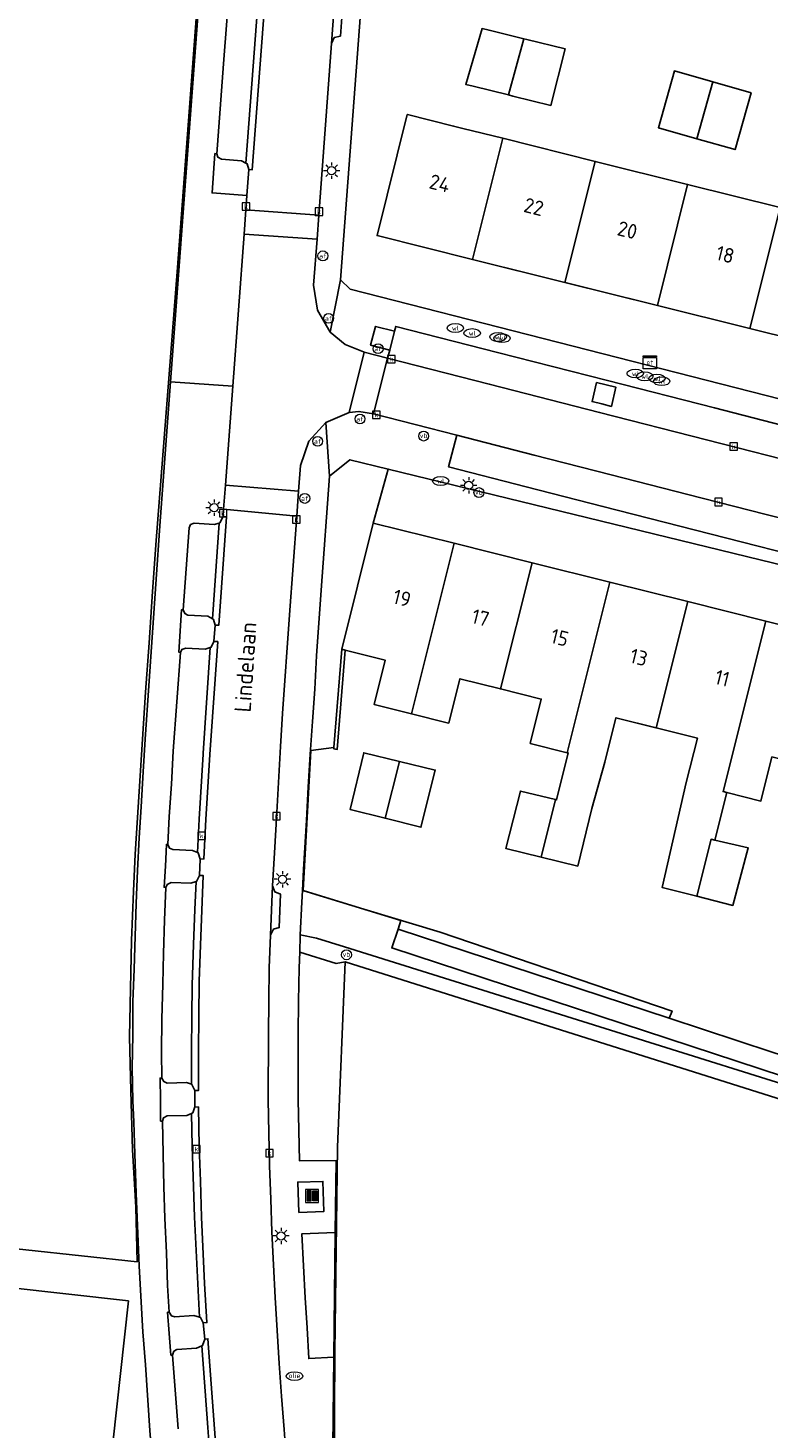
# Model space of a CAD drawing. Header units: metres. Extents: x 197147 to 199131, y 355511 to 356703.
# Tile 165 of 225: x 198172 to 198217, y 356226 to 356311. Entities that reach past the tile are written whole.
import ezdxf
from ezdxf.enums import TextEntityAlignment as Align

# ---------------------------------------------------------------- set-up
doc = ezdxf.new("R2010")
doc.units = ezdxf.units.M
for name, color, linetype in [('B-WE-GR-BEPLANTING_CULTUUR_HEESTERS-GV', 252, 'Continuous'), ('B-WE-GR-GROENVOORZIENING-GV', 252, 'Continuous'), ('B-WE-IE-MEUBILAIR_WEGMEUBILAIR-GV', 252, 'Continuous'), ('B-WE-IE-MEUBILAIR_WEGMEUBILAIR-S', 252, 'Continuous'), ('B-WE-IE-TERREINAFSCHEIDING_KUNSTMATIG_HEKWERK-G', 252, 'IE-TERREINAFSCHEIDING-KUNSTMATIG'), ('B-WE-IE-TERREINAFSCHEIDING_KUNSTMATIG_MUUR-GV', 252, 'IE-TERREINAFSCHEIDING-KUNSTMATIG-DICHT'), ('B-WE-KL-ET_LS_SR_KAST-S', 252, 'Continuous'), ('B-WE-OG-BEBOUWING-GV', 252, 'Continuous'), ('B-WE-OG-BEBOUWING_HUISNUMMER-T18', 252, 'Continuous'), ('B-WE-OG-BEBOUWING_STRAATNAAM-T35', 252, 'Continuous'), ('B-WE-OG-TERREIN_ERF-GV', 252, 'Continuous'), ('B-WE-RI-HWA_KOLK-S', 253, 'Continuous'), ('B-WE-RI-VWA_AFSCHEIDER-S', 253, 'Continuous'), ('B-WE-VH-GOOT-G', 253, 'Continuous'), ('B-WE-VH-ONVERHARD-GV', 253, 'Continuous'), ('B-WE-VH-VERHARDING_ASFALT-GV', 253, 'Continuous'), ('B-WE-VH-VERHARDING_BETONSTRAATSTEEN-GV', 253, 'Continuous'), ('B-WE-VH-VERHARDING_GESLOTEN-GV', 253, 'Continuous'), ('B-WE-VH-VERHARDING_OPEN-GV', 253, 'Continuous'), ('B-WE-VH-VERHARDING_STRAATBAKSTEEN-GV', 253, 'Continuous'), ('B-WE-VH-VERHARDING_TEGEL-GV', 253, 'Continuous')]:
    doc.layers.add(name, color=color, linetype=linetype)
doc.styles.add('NLCS-ISO-M-T18', font='NLCS-ISO.ttf', dxfattribs={"height": 1.8})
doc.styles.add('NLCS-ISO-M200-T25', font='NLCS-ISO.ttf')
doc.linetypes.add('IE-TERREINAFSCHEIDING-KUNSTMATIG', pattern='A,4,[82,NLCS.SHX,S=0.75,R=90,X=0,Y=0],4,-2', length=10)
doc.linetypes.add('IE-TERREINAFSCHEIDING-KUNSTMATIG-DICHT', pattern='A,8,-1,[82,NLCS.SHX,S=0.75,R=90,X=0,Y=0],-1', length=10)

# ---------------------------------------------------------------- blocks, each defined once
blk = doc.blocks.new('BGT-AFVAL_APART_PLAATS-SO')
at = {"linetype": 'ByBlock', "lineweight": 18}
h = blk.add_hatch(color=0, dxfattribs=at)
h.dxf.hatch_style = 1
h.paths.add_polyline_path([(1.5, -1.5), (0.25, -1.5), (0.25, 1.5), (1.5, 1.5)])
h.paths.add_polyline_path([(-1.5, -1.5), (-0.25, -1.5), (-0.25, 1.5), (-1.5, 1.5)])
at = {"color": 0, "linetype": 'ByBlock', "lineweight": 18}
for points in [[(-2, -2), (2, -2), (2, 2), (-2, 2)], [(-1.5, -1.5), (-0.25, -1.5), (-0.25, 1.5), (-1.5, 1.5)], [(1.5, -1.5), (0.25, -1.5), (0.25, 1.5), (1.5, 1.5)]]:
    blk.add_lwpolyline(points, close=True, dxfattribs=at)
blk = doc.blocks.new('BGT-ELEKTRAKAST-SO')
at = {"color": 0, "linetype": 'ByBlock', "lineweight": 18}
for points in [[(-2, 2), (2, 2), (2, 1.68), (-2, 1.68)], [(-2, 1.52), (2, 1.52), (2, -2), (-2, -2)]]:
    blk.add_lwpolyline(points, close=True, dxfattribs=at)
at = {"color": 0, "linetype": 'ByBlock', "lineweight": 18, "style": 'NLCS-ISO-M-T18'}
blk.add_text('et', height=1.5, dxfattribs=at).set_placement((0, 0), align=Align.MIDDLE_CENTER)
blk = doc.blocks.new('BGT-AFSLUITPAAL-SO')
at = {"color": 0, "linetype": 'ByBlock', "lineweight": 18}
blk.add_circle((0, 0), 1.5, dxfattribs=at)
at = {"color": 0, "linetype": 'ByBlock', "lineweight": 18, "style": 'NLCS-ISO-M-T18'}
blk.add_text('af', height=1.5, dxfattribs=at).set_placement((0, 0), align=Align.MIDDLE_CENTER)
blk = doc.blocks.new('BGT-VERKEERSBORDPAAL-SO')
at = {"color": 0, "linetype": 'ByBlock', "lineweight": 18}
blk.add_circle((0, 0), 1.5, dxfattribs=at)
at = {"color": 0, "linetype": 'ByBlock', "lineweight": 18, "style": 'NLCS-ISO-M-T18'}
blk.add_text('vb', height=1.5, dxfattribs=at).set_placement((0, 0.13), align=Align.MIDDLE_CENTER)
blk = doc.blocks.new('BGT-LICHTMAST-SO')
at = {"color": 0, "linetype": 'ByBlock', "lineweight": 18}
for points in [[(-1.25, 0), (-2, 0)], [(-1.41, 1.41), (-0.88, 0.88)], [(0, 2), (0, 1.25)], [(0.88, 0.88), (1.41, 1.41)], [(2, 0), (1.25, 0)], [(-1.41, -1.41), (-0.88, -0.88)], [(0, -1.25), (0, -2)], [(0.88, -0.88), (1.41, -1.41)]]:
    blk.add_lwpolyline(points, dxfattribs=at)
blk.add_circle((0, 0), 1, dxfattribs=at)
blk = doc.blocks.new('BGT-KOLK-SO')
at = {"color": 0, "linetype": 'ByBlock', "lineweight": 18}
blk.add_lwpolyline([(-0.045, -0.045), (0.045, -0.045), (0.045, 0.045), (-0.045, 0.045)], close=True, dxfattribs=at)
at = {"color": 0, "linetype": 'ByBlock', "lineweight": 18, "style": 'NLCS-ISO-M-T18'}
blk.add_text('k', height=0.06, dxfattribs=at).set_placement((0, 0), align=Align.MIDDLE_CENTER)
blk = doc.blocks.new('BGT-WATERLEIDINGPUT-SO')
at = {"color": 0, "linetype": 'ByBlock', "lineweight": 18}
blk.add_ellipse((0, 0), major_axis=(2.5, 0), ratio=0.54, dxfattribs=at)
at = {"color": 0, "linetype": 'ByBlock', "lineweight": 18, "style": 'NLCS-ISO-M-T18'}
blk.add_text('wl', height=1.5, dxfattribs=at).set_placement((0, 0), align=Align.MIDDLE_CENTER)
blk = doc.blocks.new('BGT-BENZINEPUT_OLIEPUT-SO')
at = {"color": 0, "linetype": 'ByBlock', "lineweight": 18}
blk.add_ellipse((0, 0), major_axis=(2.5, 0), ratio=0.54, dxfattribs=at)
at = {"color": 0, "linetype": 'ByBlock', "lineweight": 18, "style": 'NLCS-ISO-M-T18'}
blk.add_text('olie', height=1.5, dxfattribs=at).set_placement((0, 0.16), align=Align.MIDDLE_CENTER)

msp = doc.modelspace()

# ---------------------------------------------------------------- linework, layer by layer
at = {"layer": 'B-WE-GR-BEPLANTING_CULTUUR_HEESTERS-GV', "flags": 128}
for points in [[(198185.411, 356302.436), (198185.163, 356302.565), (198183.933, 356302.672), (198183.71, 356302.788), (198183.65, 356302.999), (198183.541, 356303.012), (198183.372, 356300.618), (198185.485, 356300.458), (198185.602, 356302.04), (198185.505, 356302.387), (198185.411, 356302.436)], [(198181.444, 356272.705), (198181.529, 356272.88), (198181.767, 356272.969), (198182.955, 356272.895), (198183.261, 356272.998), (198183.314, 356273.016), (198183.482, 356273.368), (198183.559, 356274.358), (198183.459, 356274.705), (198183.395, 356274.741), (198183.116, 356274.898), (198181.906, 356274.965), (198181.706, 356275.061), (198181.623, 356275.285), (198181.52, 356275.298), (198181.351, 356272.711), (198181.444, 356272.705)], [(198182.647, 356260.153), (198182.515, 356260.536), (198182.484, 356260.549), (198182.17, 356260.679), (198180.98, 356260.722), (198180.79, 356260.806), (198180.684, 356261.03), (198180.595, 356261.039), (198180.531, 356259.715), (198180.455, 356258.434), (198180.566, 356258.427), (198180.638, 356258.598), (198180.894, 356258.727), (198182.073, 356258.686), (198182.395, 356258.786), (198182.428, 356258.796), (198182.603, 356259.161), (198182.647, 356260.153)], [(198190.768, 356229.888), (198190.669, 356220.838), (198191.677, 356209.252), (198191.855, 356209.228), (198191.708, 356209.406), (198190.775, 356222.963), (198190.824, 356230.191), (198190.982, 356242.642), (198191.454, 356253.902), (198190.896, 356253.813), (198188.692, 356254.499), (198188.661, 356253.535), (198188.617, 356251.525), (198188.587, 356249.527), (198188.596, 356245.528), (198188.67, 356241.821), (198190.899, 356241.833), (198190.851, 356237.457)], [(198182.324, 356245.089), (198182.319, 356246.092), (198182.145, 356246.455), (198182.116, 356246.465), (198181.808, 356246.575), (198180.635, 356246.543), (198180.431, 356246.627), (198180.316, 356246.847), (198180.207, 356246.845), (198180.235, 356245.496), (198180.242, 356244.231), (198180.349, 356244.225), (198180.423, 356244.436), (198180.644, 356244.56), (198181.84, 356244.575), (198182.119, 356244.702), (198182.193, 356244.736), (198182.324, 356245.089)], [(198190.851, 356237.457), (198188.812, 356237.381), (198189.017, 356233.487), (198189.133, 356231.664), (198189.239, 356229.804), (198190.768, 356229.888), (198190.851, 356237.457)], [(198182.832, 356231.972), (198182.672, 356232.305), (198182.609, 356232.324), (198182.267, 356232.429), (198181.102, 356232.35), (198180.904, 356232.402), (198180.768, 356232.622), (198180.665, 356232.622), (198180.773, 356231.33), (198180.865, 356230.021), (198180.974, 356230.021), (198181.053, 356230.25), (198181.23, 356230.353), (198182.423, 356230.437), (198182.743, 356230.576), (198182.784, 356230.594), (198182.92, 356230.987), (198182.832, 356231.972)]]:
    msp.add_lwpolyline(points, dxfattribs=at)
at = {"layer": 'B-WE-GR-GROENVOORZIENING-GV', "flags": 128}
for points in [[(198193.153, 356280.563), (198194.067, 356283.841), (198191.732, 356284.411), (198190.496, 356283.416), (198189.985, 356276.488), (198189.717, 356272.494), (198189.608, 356270.48), (198189.46, 356268.505), (198189.322, 356266.522), (198189.195, 356264.522), (198189.095, 356262.519), (198188.919, 356259.522), (198188.85, 356258.241), (198189.143, 356258.151), (198194.836, 356256.409), (198194.659, 356255.884), (198211.118, 356250.479), (198211.298, 356250.918), (198197.21, 356255.705), (198192.585, 356257.115), (198188.898, 356258.245), (198189.372, 356266.742), (198190.767, 356266.923), (198191.237, 356272.899), (198193.153, 356280.563)], [(198257.18, 356225.797), (198255.204, 356227.171), (198255.138, 356227.094), (198238.795, 356238.823), (198238.869, 356238.92), (198238.803, 356238.936), (198191.454, 356253.902), (198190.982, 356242.642), (198190.824, 356230.191), (198190.775, 356222.963)]]:
    msp.add_lwpolyline(points, dxfattribs=at)
at = {"layer": 'B-WE-IE-MEUBILAIR_WEGMEUBILAIR-GV', "flags": 128}
for points in [[(198185.411, 356302.436), (198185.163, 356302.565), (198183.933, 356302.672), (198183.71, 356302.788), (198183.65, 356302.999), (198183.541, 356303.012), (198183.372, 356300.618), (198185.485, 356300.458), (198185.602, 356302.04), (198185.505, 356302.387), (198185.411, 356302.436)], [(198194.15, 356291.066), (198194.445, 356292.224), (198193.292, 356292.504), (198192.996, 356291.362), (198194.15, 356291.066)], [(198207.889, 356288.813), (198206.715, 356289.099), (198206.443, 356287.947), (198207.027, 356287.799), (198207.61, 356287.651), (198207.889, 356288.813)], [(198181.623, 356275.285), (198181.52, 356275.298), (198181.351, 356272.711), (198181.444, 356272.705), (198181.529, 356272.88), (198181.767, 356272.969), (198182.955, 356272.895), (198183.261, 356272.998), (198183.314, 356273.016), (198183.482, 356273.368), (198183.559, 356274.358), (198183.459, 356274.705), (198183.395, 356274.741), (198183.116, 356274.898), (198181.906, 356274.965), (198181.706, 356275.061), (198181.623, 356275.285)], [(198182.395, 356258.786), (198182.428, 356258.796), (198182.603, 356259.161), (198182.647, 356260.153), (198182.515, 356260.536), (198182.484, 356260.549), (198182.17, 356260.679), (198180.98, 356260.722), (198180.79, 356260.806), (198180.684, 356261.03), (198180.595, 356261.039), (198180.531, 356259.715), (198180.455, 356258.434), (198180.566, 356258.427), (198180.638, 356258.598), (198180.894, 356258.727), (198182.073, 356258.686), (198182.395, 356258.786)], [(198180.316, 356246.847), (198180.207, 356246.845), (198180.235, 356245.496), (198180.242, 356244.231), (198180.349, 356244.225), (198180.423, 356244.436), (198180.644, 356244.56), (198181.84, 356244.575), (198182.119, 356244.702), (198182.193, 356244.736), (198182.324, 356245.089), (198182.319, 356246.092), (198182.145, 356246.455), (198182.116, 356246.465), (198181.808, 356246.575), (198180.635, 356246.543), (198180.431, 356246.627), (198180.316, 356246.847)], [(198182.743, 356230.576), (198182.784, 356230.594), (198182.92, 356230.987), (198182.832, 356231.972), (198182.672, 356232.305), (198182.609, 356232.324), (198182.267, 356232.429), (198181.102, 356232.35), (198180.904, 356232.402), (198180.768, 356232.622), (198180.665, 356232.622), (198180.773, 356231.33), (198180.865, 356230.021), (198180.974, 356230.021), (198181.053, 356230.25), (198181.23, 356230.353), (198182.423, 356230.437), (198182.743, 356230.576)]]:
    msp.add_lwpolyline(points, dxfattribs=at)
at = {"layer": 'B-WE-IE-TERREINAFSCHEIDING_KUNSTMATIG_HEKWERK-G', "flags": 128}
for points in [[(198178.821, 356235.683), (198178.745, 356239.005), (198178.536, 356242.481), (198178.426, 356246.061), (198178.348, 356249.341), (198178.47, 356255.209), (198178.59, 356258.193), (198178.699, 356260.444), (198179.317, 356270.29), (198179.551, 356273.295), (198179.744, 356276.414), (198179.964, 356279.507), (198181.259, 356295.815), (198182.543, 356313.116), (198180.856, 356314.12)], [(198190.767, 356266.923), (198189.372, 356266.742), (198188.898, 356258.245)], [(198191.454, 356253.902), (198190.982, 356242.642), (198190.824, 356230.191), (198190.775, 356222.963), (198191.708, 356209.406)]]:
    msp.add_lwpolyline(points, dxfattribs=at)
at = {"layer": 'B-WE-IE-TERREINAFSCHEIDING_KUNSTMATIG_MUUR-GV', "ltscale": 0.2, "flags": 128}
msp.add_lwpolyline([(198191.444, 356272.847), (198191.237, 356272.899), (198190.767, 356266.923), (198190.761, 356266.84), (198190.965, 356266.815), (198191.444, 356272.847)], dxfattribs=at)
at = {"layer": 'B-WE-OG-BEBOUWING-GV', "flags": 128}
for points in [[(198200.181, 356310.504), (198199.764, 356310.607), (198198.771, 356307.214), (198199.221, 356307.102), (198201.357, 356306.573), (198202.288, 356309.987), (198200.181, 356310.504)], [(198201.357, 356306.573), (198201.632, 356306.505), (198203.942, 356305.932), (198204.811, 356309.366), (198202.486, 356309.938), (198202.288, 356309.987)], [(198213.763, 356307.365), (198211.433, 356308.029), (198210.461, 356304.578), (198212.791, 356303.914), (198213.763, 356307.365)], [(198212.791, 356303.914), (198215.12, 356303.249), (198216.092, 356306.7), (198213.763, 356307.365)], [(198201.012, 356303.937), (198198.602, 356304.537), (198198.03, 356304.68), (198195.227, 356305.379), (198195.217, 356305.382), (198193.383, 356298.027), (198199.178, 356296.582)], [(198206.627, 356302.537), (198201.012, 356303.937), (198199.178, 356296.582), (198204.792, 356295.182)], [(198204.792, 356295.182), (198210.406, 356293.782), (198212.241, 356301.137), (198206.627, 356302.537), (198204.792, 356295.182)], [(198210.406, 356293.782), (198216.021, 356292.382), (198217.856, 356299.737), (198212.241, 356301.137)], [(198216.021, 356292.382), (198221.634, 356290.983)], [(198191.237, 356272.899), (198191.444, 356272.847), (198193.876, 356272.239), (198193.202, 356269.542), (198195.467, 356268.976), (198198.062, 356279.336), (198193.153, 356280.563), (198191.237, 356272.899)], [(198202.793, 356278.153), (198198.062, 356279.336)], [(198202.68, 356267.173), (198204.928, 356266.611), (198207.523, 356276.97), (198202.793, 356278.153), (198200.873, 356270.49), (198203.354, 356269.87), (198202.68, 356267.173)], [(198212.253, 356275.788), (198207.523, 356276.97)], [(198213.891, 356261.299), (198214.613, 356264.191), (198214.388, 356264.247), (198216.983, 356274.605), (198212.253, 356275.788), (198210.333, 356268.126), (198212.833, 356267.501), (198212.159, 356264.804), (198210.695, 356258.42), (198212.795, 356257.887)], [(198214.613, 356264.191), (198216.69, 356263.672), (198217.359, 356266.351), (198220.045, 356265.692), (198221.928, 356273.369), (198216.983, 356274.605)], [(198195.467, 356268.976), (198197.642, 356268.432), (198197.742, 356268.407), (198198.416, 356271.104), (198200.873, 356270.49)], [(198203.339, 356260.27), (198205.565, 356259.726), (198206.42, 356263.223), (198207.211, 356266.041), (198207.885, 356268.738), (198210.333, 356268.126)], [(198194.739, 356266.085), (198192.581, 356266.607), (198191.75, 356263.167), (198193.87, 356262.633)], [(198204.928, 356266.611), (198204.991, 356266.596), (198204.279, 356263.747), (198204.214, 356263.763)], [(198196.918, 356265.559), (198194.739, 356266.085), (198193.87, 356262.633), (198196.043, 356262.086), (198196.918, 356265.559)], [(198204.214, 356263.763), (198202.086, 356264.283), (198201.202, 356260.793), (198203.339, 356260.27), (198204.214, 356263.763)], [(198215.922, 356260.823), (198213.891, 356261.299), (198213.664, 356261.356), (198212.795, 356257.887), (198214.981, 356257.332), (198215.922, 356260.823)]]:
    msp.add_lwpolyline(points, dxfattribs=at)
at = {"layer": 'B-WE-OG-TERREIN_ERF-GV', "flags": 128}
for points in [[(198191.175, 356295.348), (198191.754, 356294.775), (198226.902, 356285.787), (198227.994, 356289.389), (198230.742, 356299.796), (198231.512, 356300.173), (198235.587, 356315.891)], [(198192.553, 356313.966), (198191.175, 356295.348)], [(198168.667, 356236.78), (198178.821, 356235.683), (198178.745, 356239.005), (198178.536, 356242.481), (198178.426, 356246.061), (198178.348, 356249.341), (198178.47, 356255.209), (198178.59, 356258.193), (198178.699, 356260.444), (198179.317, 356270.29), (198179.551, 356273.295), (198179.744, 356276.414), (198179.964, 356279.507), (198181.259, 356295.815), (198182.543, 356313.116)], [(198202.486, 356309.938), (198204.811, 356309.366), (198203.942, 356305.932), (198201.632, 356306.505), (198201.357, 356306.573), (198199.221, 356307.102), (198198.771, 356307.214), (198199.764, 356310.607), (198200.181, 356310.504), (198202.288, 356309.987), (198202.486, 356309.938)], [(198212.791, 356303.914), (198210.461, 356304.578), (198211.433, 356308.029), (198213.763, 356307.365), (198216.092, 356306.7), (198215.12, 356303.249), (198212.791, 356303.914)], [(198221.634, 356290.983), (198216.021, 356292.382), (198210.406, 356293.782), (198199.178, 356296.582), (198193.383, 356298.027), (198195.217, 356305.382), (198195.227, 356305.379), (198198.03, 356304.68), (198198.602, 356304.537), (198201.012, 356303.937), (198206.627, 356302.537), (198212.241, 356301.137), (198217.856, 356299.737)], [(198224.694, 356276.373), (198194.067, 356283.841), (198193.153, 356280.563), (198198.062, 356279.336), (198202.793, 356278.153), (198207.523, 356276.97), (198212.253, 356275.788), (198216.983, 356274.605), (198221.928, 356273.369)], [(198213.891, 356261.299), (198215.922, 356260.823), (198214.981, 356257.332), (198212.795, 356257.887), (198210.695, 356258.42), (198212.159, 356264.804), (198212.833, 356267.501), (198207.885, 356268.738), (198207.211, 356266.041), (198206.42, 356263.223), (198205.565, 356259.726), (198203.339, 356260.27), (198201.202, 356260.793), (198202.086, 356264.283), (198204.214, 356263.763), (198204.279, 356263.747), (198204.991, 356266.596), (198204.928, 356266.611), (198202.68, 356267.173), (198203.354, 356269.87), (198200.873, 356270.49), (198198.416, 356271.104), (198197.742, 356268.407), (198197.642, 356268.432), (198195.467, 356268.976), (198193.202, 356269.542), (198193.876, 356272.239), (198191.444, 356272.847), (198190.965, 356266.815), (198190.761, 356266.84), (198190.767, 356266.923), (198189.372, 356266.742), (198188.898, 356258.245), (198192.585, 356257.115), (198197.21, 356255.705), (198211.298, 356250.918), (198211.118, 356250.479), (198217.374, 356248.425)], [(198194.739, 356266.085), (198196.918, 356265.559), (198196.043, 356262.086), (198193.87, 356262.633), (198191.75, 356263.167), (198192.581, 356266.607), (198194.739, 356266.085)], [(198217.359, 356266.351), (198216.69, 356263.672), (198214.613, 356264.191), (198213.891, 356261.299)]]:
    msp.add_lwpolyline(points, dxfattribs=at)
at = {"layer": 'B-WE-VH-GOOT-G', "flags": 128}
for points in [[(198186.501, 356314.642), (198186.755, 356314.623), (198185.812, 356302.023), (198185.602, 356302.04)], [(198184.036, 356280.955), (198184.247, 356280.937), (198183.773, 356274.352), (198183.559, 356274.358)], [(198183.482, 356273.368), (198183.712, 356273.361), (198183.24, 356266.508), (198182.997, 356262.553), (198182.875, 356260.158), (198182.647, 356260.153)], [(198182.603, 356259.161), (198182.825, 356259.153), (198182.661, 356254.926), (198182.591, 356252.729), (198182.561, 356250.599), (198182.544, 356248.501), (198182.54, 356246.089), (198182.319, 356246.092)], [(198182.324, 356245.089), (198182.547, 356245.086), (198182.584, 356242.695), (198182.662, 356240.579), (198182.731, 356238.402), (198182.914, 356234.361), (198183.059, 356231.988), (198182.832, 356231.972)], [(198182.92, 356230.987), (198183.117, 356231.012), (198184.065, 356218.174), (198183.866, 356218.15)]]:
    msp.add_lwpolyline(points, dxfattribs=at)
at = {"layer": 'B-WE-VH-ONVERHARD-GV', "flags": 128}
for points in [[(198194.445, 356292.224), (198193.292, 356292.504), (198192.996, 356291.362), (198194.15, 356291.066), (198194.445, 356292.224)], [(198207.027, 356287.799), (198207.61, 356287.651), (198207.889, 356288.813), (198206.715, 356289.099), (198206.443, 356287.947), (198207.027, 356287.799)]]:
    msp.add_lwpolyline(points, dxfattribs=at)
at = {"layer": 'B-WE-VH-VERHARDING_ASFALT-GV', "flags": 128}
for points in [[(198186.755, 356314.623), (198185.812, 356302.023), (198185.602, 356302.04), (198185.485, 356300.458), (198185.42, 356299.587), (198189.848, 356299.277), (198190.61, 356309.698), (198191.12, 356316.658)], [(198219.877, 356283.964), (198213.387, 356285.625), (198206.895, 356287.287), (198200.199, 356289.001), (198194.026, 356290.581), (198193.159, 356287.192), (198198.218, 356285.898), (198202.922, 356284.695), (198207.592, 356283.501), (198212.262, 356282.306), (198216.931, 356281.112), (198218.051, 356280.826)]]:
    msp.add_lwpolyline(points, dxfattribs=at)
at = {"layer": 'B-WE-VH-VERHARDING_BETONSTRAATSTEEN-GV', "flags": 128}
for points in [[(198186.309, 356314.276), (198185.857, 356308.314), (198185.411, 356302.436), (198185.505, 356302.387), (198185.602, 356302.04), (198185.812, 356302.023), (198186.755, 356314.623), (198186.501, 356314.642), (198186.343, 356314.286), (198186.309, 356314.276)], [(198186.309, 356314.276), (198185.997, 356314.188), (198184.794, 356314.262), (198184.585, 356314.141), (198184.491, 356313.97), (198184.068, 356308.457), (198183.65, 356302.999), (198183.71, 356302.788), (198183.933, 356302.672), (198185.163, 356302.565), (198185.411, 356302.436)], [(198189.739, 356297.8), (198189.848, 356299.277), (198185.42, 356299.587), (198185.311, 356298.122), (198189.739, 356297.8)], [(198185.311, 356298.122), (198184.624, 356288.875), (198184.178, 356282.868)], [(198188.619, 356282.501), (198188.729, 356284.054), (198189.245, 356285.543), (198190.272, 356286.681), (198191.701, 356287.279), (198192.601, 356290.948), (198192.555, 356290.96), (198191.455, 356291.41), (198190.543, 356292.164), (198189.764, 356293.495), (198189.535, 356295.007), (198189.739, 356297.8)], [(198220.375, 356285.892), (198213.88, 356287.553), (198207.369, 356289.218), (198200.692, 356290.925), (198194.517, 356292.504), (198194.445, 356292.224), (198194.15, 356291.066)], [(198191.701, 356287.279), (198192.279, 356287.346), (198193.159, 356287.192), (198194.026, 356290.581), (198192.601, 356290.948)], [(198194.15, 356291.066), (198194.026, 356290.581), (198200.199, 356289.001), (198206.895, 356287.287), (198213.387, 356285.625), (198219.877, 356283.964)], [(198207.889, 356288.813), (198207.61, 356287.651), (198207.027, 356287.799), (198206.443, 356287.947), (198206.715, 356289.099), (198207.889, 356288.813)], [(198198.218, 356285.898), (198197.727, 356283.969), (198202.429, 356282.766), (198207.099, 356281.572), (198211.768, 356280.377), (198216.438, 356279.183), (198217.558, 356278.896), (198222.89, 356277.532), (198223.392, 356279.46), (198218.051, 356280.826), (198216.931, 356281.112), (198212.262, 356282.306), (198207.592, 356283.501), (198202.922, 356284.695), (198198.218, 356285.898)], [(198188.619, 356282.501), (198184.178, 356282.868), (198184.069, 356281.403), (198188.507, 356280.983), (198188.619, 356282.501)], [(198183.791, 356280.557), (198183.395, 356274.741), (198183.459, 356274.705), (198183.559, 356274.358), (198183.773, 356274.352), (198184.247, 356280.937), (198184.036, 356280.955), (198183.831, 356280.568), (198183.791, 356280.557)], [(198184.069, 356281.403), (198184.036, 356280.955)], [(198187.754, 356225.499), (198187.588, 356227.514), (198187.447, 356229.499), (198187.203, 356233.505), (198187.093, 356235.507), (198186.996, 356237.508), (198186.938, 356239.493), (198186.862, 356241.518), (198186.774, 356245.514), (198186.784, 356249.556), (198186.805, 356251.519), (198186.842, 356253.543), (198186.91, 356255.524), (198186.967, 356257.037), (198187.039, 356258.53), (198187.152, 356260.533), (198187.309, 356262.986), (198187.528, 356266.997), (198187.652, 356268.984), (198188.065, 356274.978), (198188.507, 356280.983)], [(198183.559, 356274.358), (198183.482, 356273.368)], [(198182.484, 356260.549), (198182.515, 356260.536), (198182.647, 356260.153), (198182.875, 356260.158), (198182.997, 356262.553), (198183.24, 356266.508), (198183.712, 356273.361), (198183.482, 356273.368), (198183.314, 356273.016), (198183.261, 356272.998), (198182.829, 356266.577), (198182.825, 356266.518), (198182.586, 356262.567), (198182.484, 356260.549)], [(198182.647, 356260.153), (198182.603, 356259.161)], [(198182.165, 356252.496), (198182.138, 356250.604), (198182.12, 356248.505), (198182.116, 356246.465), (198182.145, 356246.455), (198182.319, 356246.092), (198182.54, 356246.089), (198182.544, 356248.501), (198182.561, 356250.599), (198182.591, 356252.729), (198182.661, 356254.926), (198182.825, 356259.153), (198182.603, 356259.161), (198182.428, 356258.796), (198182.395, 356258.786), (198182.319, 356257.084), (198182.242, 356254.961), (198182.165, 356252.496)], [(198182.319, 356246.092), (198182.324, 356245.089)], [(198182.119, 356244.702), (198182.169, 356242.701), (198182.298, 356238.398), (198182.609, 356232.324), (198182.672, 356232.305), (198182.832, 356231.972), (198183.059, 356231.988), (198182.914, 356234.361), (198182.731, 356238.402), (198182.662, 356240.579), (198182.584, 356242.695), (198182.547, 356245.086), (198182.324, 356245.089), (198182.193, 356244.736), (198182.119, 356244.702)], [(198182.832, 356231.972), (198182.92, 356230.987)], [(198183.623, 356218.521), (198183.695, 356218.496), (198183.866, 356218.15), (198184.065, 356218.174), (198183.117, 356231.012), (198182.92, 356230.987), (198182.784, 356230.594), (198182.743, 356230.576), (198183.105, 356225.622), (198183.623, 356218.521)]]:
    msp.add_lwpolyline(points, dxfattribs=at)
at = {"layer": 'B-WE-VH-VERHARDING_GESLOTEN-GV', "flags": 128}
msp.add_lwpolyline([(198188.629, 356238.678), (198190.147, 356238.735), (198190.098, 356240.567), (198188.566, 356240.53), (198188.629, 356238.678)], dxfattribs=at)
at = {"layer": 'B-WE-VH-VERHARDING_OPEN-GV', "flags": 128}
for points in [[(198182.543, 356313.116), (198181.259, 356295.815), (198179.964, 356279.507), (198179.744, 356276.414), (198179.551, 356273.295), (198179.317, 356270.29), (198178.699, 356260.444), (198178.59, 356258.193), (198178.47, 356255.209), (198178.348, 356249.341), (198178.426, 356246.061), (198178.536, 356242.481), (198178.745, 356239.005), (198178.821, 356235.683), (198168.667, 356236.78)], [(198179.665, 356224.428), (198179.586, 356225.429), (198179.318, 356229.433), (198179.163, 356231.433), (198178.933, 356235.424), (198178.756, 356239.863), (198178.674, 356242.235), (198178.622, 356244.189), (198178.558, 356245.462), (198178.518, 356247.463), (198178.553, 356249.456), (198178.565, 356251.476), (198178.635, 356253.464), (198178.757, 356257.45), (198178.843, 356259.453), (198178.946, 356261.443), (198179.072, 356263.316), (198179.178, 356265.449), (198179.308, 356267.436), (198180.2, 356280.393), (198180.848, 356289.134), (198182.637, 356313.253)], [(198178.928, 356224.502), (198177.353, 356224.661), (198178.294, 356233.311), (198170.869, 356234.139), (198170.297, 356229.201), (198167.904, 356229.47), (198166.092, 356213.349), (198167.284, 356213.208), (198165.868, 356200.543), (198164.665, 356200.693), (198163.246, 356187.941), (198161.866, 356188.132), (198161.581, 356185.546), (198170.986, 356184.537), (198176.506, 356182.562)]]:
    msp.add_lwpolyline(points, dxfattribs=at)
at = {"layer": 'B-WE-VH-VERHARDING_STRAATBAKSTEEN-GV', "flags": 128}
for points in [[(198237.583, 356240.527), (198194.277, 356254.75), (198194.659, 356255.884), (198194.836, 356256.409), (198189.143, 356258.151), (198188.85, 356258.241), (198188.812, 356257.522), (198188.726, 356255.553)], [(198238.869, 356238.92), (198238.889, 356238.947), (198238.724, 356239.952), (198237.532, 356240.368), (198191.407, 356254.822), (198189.709, 356255.338), (198188.726, 356255.553), (198188.724, 356255.513), (198188.692, 356254.499), (198190.896, 356253.813), (198191.454, 356253.902), (198238.803, 356238.936), (198238.869, 356238.92)], [(198237.583, 356240.527), (198237.579, 356240.515), (198237.892, 356240.419), (198238.269, 356241.564), (198236.648, 356242.096), (198218.574, 356248.031), (198217.374, 356248.425), (198211.118, 356250.479), (198194.659, 356255.884)]]:
    msp.add_lwpolyline(points, dxfattribs=at)
at = {"layer": 'B-WE-VH-VERHARDING_TEGEL-GV', "flags": 128}
for points in [[(198184.624, 356288.875), (198185.311, 356298.122), (198185.42, 356299.587), (198185.485, 356300.458), (198183.372, 356300.618), (198183.541, 356303.012), (198183.65, 356302.999), (198184.068, 356308.457), (198184.491, 356313.97), (198184.363, 356313.979), (198184.554, 356316.556), (198184.616, 356316.555), (198187.549, 356356.372), (198188.071, 356363.464)], [(198190.61, 356309.698), (198190.788, 356310.056), (198191.161, 356310.143), (198191.599, 356316.115), (198191.276, 356316.252), (198191.12, 356316.658), (198190.61, 356309.698)], [(198191.175, 356295.348), (198192.553, 356313.966)], [(198190.61, 356309.698), (198189.848, 356299.277), (198189.739, 356297.8), (198189.535, 356295.007), (198189.764, 356293.495), (198190.543, 356292.164)], [(198226.902, 356285.787), (198191.754, 356294.775), (198191.175, 356295.348), (198190.543, 356292.164), (198191.455, 356291.41), (198192.555, 356290.96), (198192.601, 356290.948), (198194.026, 356290.581), (198194.15, 356291.066), (198192.996, 356291.362), (198193.292, 356292.504), (198194.445, 356292.224), (198194.517, 356292.504), (198200.692, 356290.925), (198207.369, 356289.218), (198213.88, 356287.553), (198220.375, 356285.892)], [(198183.5, 356280.481), (198183.791, 356280.557), (198183.831, 356280.568), (198184.036, 356280.955), (198184.069, 356281.403), (198184.178, 356282.868), (198184.624, 356288.875), (198180.848, 356289.134), (198180.2, 356280.393), (198179.308, 356267.436), (198179.178, 356265.449), (198179.072, 356263.316), (198178.946, 356261.443), (198178.843, 356259.453), (198178.757, 356257.45), (198178.635, 356253.464), (198178.565, 356251.476), (198178.553, 356249.456), (198178.518, 356247.463), (198178.558, 356245.462), (198178.622, 356244.189), (198178.674, 356242.235), (198178.756, 356239.863), (198178.933, 356235.424), (198179.163, 356231.433), (198179.318, 356229.433), (198179.586, 356225.429)], [(198190.272, 356286.681), (198189.245, 356285.543), (198188.729, 356284.054), (198188.619, 356282.501), (198188.507, 356280.983), (198188.065, 356274.978), (198187.652, 356268.984), (198187.528, 356266.997), (198187.309, 356262.986), (198187.152, 356260.533), (198187.039, 356258.53)], [(198217.558, 356278.896), (198216.438, 356279.183), (198211.768, 356280.377), (198207.099, 356281.572), (198202.429, 356282.766), (198197.727, 356283.969), (198198.218, 356285.898), (198193.159, 356287.192), (198192.279, 356287.346), (198191.701, 356287.279), (198190.272, 356286.681), (198190.496, 356283.416), (198191.732, 356284.411), (198194.067, 356283.841), (198224.694, 356276.373)], [(198190.669, 356220.838), (198190.768, 356229.888), (198189.239, 356229.804), (198189.133, 356231.664), (198189.017, 356233.487), (198188.812, 356237.381), (198190.851, 356237.457), (198190.899, 356241.833), (198188.67, 356241.821), (198188.596, 356245.528), (198188.587, 356249.527), (198188.617, 356251.525), (198188.661, 356253.535), (198188.692, 356254.499), (198188.724, 356255.513), (198188.726, 356255.553), (198188.812, 356257.522), (198188.85, 356258.241), (198188.919, 356259.522), (198189.095, 356262.519), (198189.195, 356264.522), (198189.322, 356266.522), (198189.46, 356268.505), (198189.608, 356270.48), (198189.717, 356272.494), (198189.985, 356276.488), (198190.496, 356283.416)], [(198183.5, 356280.481), (198182.286, 356280.563), (198182.064, 356280.473), (198181.973, 356280.275), (198181.623, 356275.285), (198181.706, 356275.061), (198181.906, 356274.965), (198183.116, 356274.898), (198183.395, 356274.741), (198183.791, 356280.557)], [(198181.444, 356272.705), (198181.351, 356272.711), (198181.52, 356275.298), (198181.623, 356275.285)], [(198183.261, 356272.998), (198182.955, 356272.895), (198181.767, 356272.969), (198181.529, 356272.88), (198181.444, 356272.705), (198181.014, 356266.699), (198180.906, 356264.691), (198180.773, 356262.734), (198180.684, 356261.03), (198180.79, 356260.806), (198180.98, 356260.722), (198182.17, 356260.679), (198182.484, 356260.549), (198182.586, 356262.567), (198182.825, 356266.518), (198182.829, 356266.577), (198183.261, 356272.998)], [(198180.566, 356258.427), (198180.455, 356258.434), (198180.531, 356259.715), (198180.595, 356261.039), (198180.684, 356261.03)], [(198182.395, 356258.786), (198182.073, 356258.686), (198180.894, 356258.727), (198180.638, 356258.598), (198180.566, 356258.427), (198180.471, 356256.43), (198180.414, 356254.416), (198180.374, 356252.541), (198180.325, 356250.427), (198180.305, 356248.416), (198180.316, 356246.847), (198180.431, 356246.627), (198180.635, 356246.543), (198181.808, 356246.575), (198182.116, 356246.465), (198182.12, 356248.505), (198182.138, 356250.604), (198182.165, 356252.496), (198182.242, 356254.961), (198182.319, 356257.084), (198182.395, 356258.786)], [(198186.91, 356255.524), (198187.101, 356255.895), (198187.45, 356255.984), (198187.529, 356258.011), (198187.174, 356258.163), (198187.039, 356258.53), (198186.967, 356257.037), (198186.91, 356255.524)], [(198186.91, 356255.524), (198186.842, 356253.543), (198186.805, 356251.519), (198186.784, 356249.556), (198186.774, 356245.514), (198186.862, 356241.518), (198186.938, 356239.493), (198186.996, 356237.508), (198187.093, 356235.507), (198187.203, 356233.505), (198187.447, 356229.499), (198187.588, 356227.514), (198187.754, 356225.499), (198187.89, 356223.505), (198188.958, 356211.516)], [(198180.349, 356244.225), (198180.242, 356244.231), (198180.235, 356245.496), (198180.207, 356246.845), (198180.316, 356246.847)], [(198182.298, 356238.398), (198182.169, 356242.701), (198182.119, 356244.702), (198181.84, 356244.575), (198180.644, 356244.56), (198180.423, 356244.436), (198180.349, 356244.225), (198180.435, 356240.235), (198180.5, 356238.338), (198180.594, 356236.225), (198180.67, 356234.246), (198180.768, 356232.622), (198180.904, 356232.402), (198181.102, 356232.35), (198182.267, 356232.429), (198182.609, 356232.324), (198182.298, 356238.398)], [(198188.629, 356238.678), (198188.566, 356240.53), (198190.098, 356240.567), (198190.147, 356238.735), (198188.629, 356238.678)], [(198180.974, 356230.021), (198180.865, 356230.021), (198180.773, 356231.33), (198180.665, 356232.622), (198180.768, 356232.622)], [(198181.848, 356218.524), (198183.334, 356218.623), (198183.623, 356218.521), (198183.105, 356225.622), (198182.743, 356230.576), (198182.423, 356230.437), (198181.23, 356230.353), (198181.053, 356230.25), (198180.974, 356230.021), (198181.316, 356225.528)]]:
    msp.add_lwpolyline(points, dxfattribs=at)

# ---------------------------------------------------------------- block references
at = {"layer": 'B-WE-IE-MEUBILAIR_WEGMEUBILAIR-S'}
for name, p, xscale, yscale, zscale in [('BGT-LICHTMAST-SO', (198190.623, 356301.968), 0.25, 0.25, 0.25), ('BGT-AFSLUITPAAL-SO', (198190.093, 356296.794), 0.2, 0.2, 0.2), ('BGT-AFSLUITPAAL-SO', (198190.44, 356293.001), 0.2, 0.2, 0.2), ('BGT-WATERLEIDINGPUT-SO', (198198.138, 356292.409), 0.2, 0.2, 0.2), ('BGT-WATERLEIDINGPUT-SO', (198199.159, 356292.103), 0.2, 0.2, 0.2), ('BGT-WATERLEIDINGPUT-SO', (198200.736, 356291.87), 0.2, 0.2, 0.2), ('BGT-WATERLEIDINGPUT-SO', (198200.969, 356291.792), 0.2, 0.2, 0.2), ('BGT-AFSLUITPAAL-SO', (198193.45, 356291.157), 0.2, 0.2, 0.2), ('BGT-WATERLEIDINGPUT-SO', (198209.059, 356289.648), 0.2, 0.2, 0.2), ('BGT-WATERLEIDINGPUT-SO', (198209.637, 356289.477), 0.2, 0.2, 0.2), ('BGT-WATERLEIDINGPUT-SO', (198210.38, 356289.344), 0.2, 0.2, 0.2), ('BGT-WATERLEIDINGPUT-SO', (198210.661, 356289.181), 0.2, 0.2, 0.2), ('BGT-AFSLUITPAAL-SO', (198192.347, 356286.887), 0.2, 0.2, 0.2), ('BGT-AFSLUITPAAL-SO', (198189.777, 356285.531), 0.2, 0.2, 0.2), ('BGT-VERKEERSBORDPAAL-SO', (198196.214, 356285.847), 0.2, 0.2, 0.2), ('BGT-WATERLEIDINGPUT-SO', (198197.246, 356283.123), 0.2, 0.2, 0.2), ('BGT-LICHTMAST-SO', (198198.95, 356282.853), 0.25, 0.25, 0.25), ('BGT-AFSLUITPAAL-SO', (198188.997, 356282.061), 0.2, 0.2, 0.2), ('BGT-VERKEERSBORDPAAL-SO', (198199.569, 356282.414), 0.2, 0.2, 0.2), ('BGT-LICHTMAST-SO', (198183.489, 356281.495), 0.25, 0.25, 0.25), ('BGT-LICHTMAST-SO', (198187.642, 356258.92), 0.25, 0.25, 0.25), ('BGT-VERKEERSBORDPAAL-SO', (198191.529, 356254.333), 0.2, 0.2, 0.2), ('BGT-AFVAL_APART_PLAATS-SO', (198189.433, 356239.685), 0.2, 0.2, 0.2), ('BGT-LICHTMAST-SO', (198187.553, 356237.253), 0.25, 0.25, 0.25)]:
    msp.add_blockref(name, p, dxfattribs=dict(at, xscale=xscale, yscale=yscale, zscale=zscale))
at = {"layer": 'B-WE-KL-ET_LS_SR_KAST-S', "xscale": 0.2, "yscale": 0.2, "zscale": 0.2}
msp.add_blockref('BGT-ELEKTRAKAST-SO', (198209.94, 356290.323), dxfattribs=at)
at = {"layer": 'B-WE-RI-HWA_KOLK-S', "xscale": 5, "yscale": 5, "zscale": 5}
for p in [(198185.427, 356299.796), (198189.858, 356299.478), (198194.249, 356290.523), (198193.342, 356287.142), (198215.033, 356285.207), (198214.12, 356281.841), (198184.037, 356281.17), (198188.483, 356280.773), (198187.285, 356262.763), (198182.735, 356261.565), (198182.416, 356242.522), (198186.85, 356242.278)]:
    msp.add_blockref('BGT-KOLK-SO', p, dxfattribs=at)
at = {"layer": 'B-WE-RI-VWA_AFSCHEIDER-S', "xscale": 0.2, "yscale": 0.2, "zscale": 0.2}
msp.add_blockref('BGT-BENZINEPUT_OLIEPUT-SO', (198188.374, 356228.737), dxfattribs=at)

# ---------------------------------------------------------------- texts
at = {"layer": 'B-WE-OG-BEBOUWING_HUISNUMMER-T18', "char_height": 0.9, "attachment_point": 5, "rotation": 346, "style": 'NLCS-ISO-M200-T25'}
for s, insert in [('24', (198197.192, 356301.2)), ('22', (198202.902, 356299.776)), ('20', (198208.584, 356298.359)), ('18', (198214.524, 356296.878)), ('19', (198194.901, 356276.003)), ('17', (198199.666, 356274.812)), ('15', (198204.475, 356273.609)), ('13', (198209.278, 356272.408)), ('11', (198214.343, 356271.142))]:
    msp.add_mtext(s, dxfattribs=dict(at, insert=insert))
at = {"layer": 'B-WE-OG-BEBOUWING_STRAATNAAM-T35', "insert": (198185.392, 356271.809), "char_height": 1, "attachment_point": 5, "rotation": 86.2, "style": 'NLCS-ISO-M200-T25'}
msp.add_mtext('Lindelaan', dxfattribs=at)

doc.saveas('drawing.dxf')
